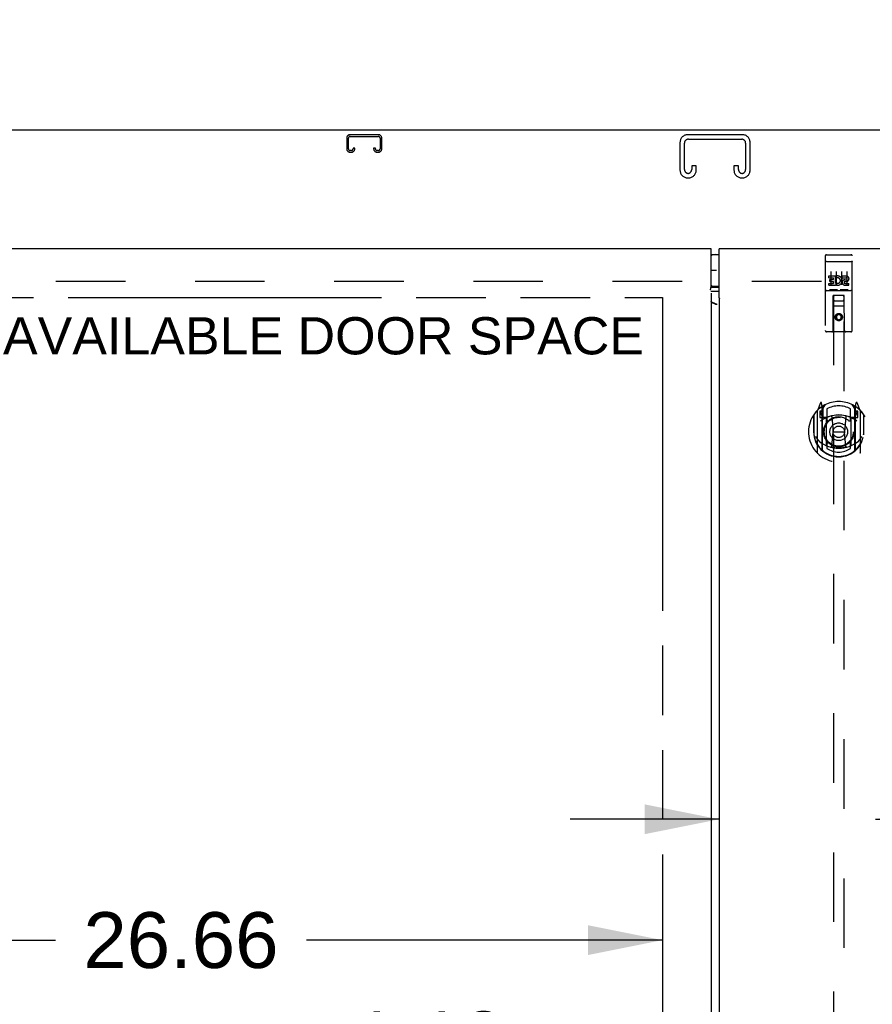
# Model space of a CAD drawing. Header units: inches. Extents: x 0 to 293, y 0 to 190.
# Tile 9 of 22: x 87 to 107, y 113 to 136. Entities that reach past the tile are written whole.
import ezdxf

# ---------------------------------------------------------------- set-up
doc = ezdxf.new("R2010")
doc.units = ezdxf.units.IN
doc.header["$LTSCALE"] = 16.117381
doc.header["$MEASUREMENT"] = 0
doc.linetypes.add('HIDDEN', pattern=[0.2, 0.1, -0.1])
doc.linetypes.add('PHANTOM', pattern=[0.8, 0.45, -0.05, 0.1, -0.05, 0.1, -0.05])
doc.layers.get('0').update_dxf_attribs({"linetype": 'CONTINUOUS'})
for name, color, linetype in [('02___PRT_ALL_AXES', 7, 'CONTINUOUS'), ('AVAILABLE_DOOR_SPACE', 7, 'CONTINUOUS'), ('DEFAULT_2', 8, 'HIDDEN'), ('DIMENSIONS', 7, 'CONTINUOUS'), ('GASKET', 7, 'CONTINUOUS')]:
    doc.layers.add(name, color=color, linetype=linetype)
doc.styles.get("Standard").update_dxf_attribs({"font": 'arial.ttf'})
doc.dimstyles.new('DIMSTYLE_1', dxfattribs={"dimtxt": 1.292838, "dimasz": 1.723784, "dimexe": 0.09, "dimexo": 0.07, "dimgap": 0.0375, "dimtad": 0, "dimtih": 1, "dimtoh": 1, "dimzin": 4, "dimdsep": 46, "dimtxsty": 'Standard', "dimblk": '_FILLED', "dimblk1": '_FILLED', "dimblk2": '_FILLED', "dimcen": 0.09, "dimazin": 1, "dimtfac": 1, "dimtdec": 3, "dimtofl": 0, "dimtmove": 0, "dimatfit": 3, "dimldrblk": '_FILLED', "dimfxl": 1, "dimtolj": 1, "dimtzin": 4, "dimarcsym": 0})

# ---------------------------------------------------------------- blocks, each defined once
blk = doc.blocks.new('_FILLED')
at = {"color": 0, "linetype": 'ByBlock'}
blk.add_solid([(0, 0), (-1, 0.2), (-1, -0.2)], dxfattribs=at)
blk = doc.blocks.new('*D11')
at = {"layer": 'DIMENSIONS', "color": 2, "linetype": 'Continuous'}
for p, q in [((85.869, 129.499), (85.869, 100.667)), ((85.869, 69.249), (85.869, 96.142))]:
    blk.add_line(p, q, dxfattribs=at)
at = {"layer": 'DIMENSIONS', "color": 2, "linetype": 'Continuous', "xscale": 1.7237841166, "yscale": 1.7237841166, "zscale": 1.7237841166}
for p, rotation in [((85.869, 129.499), 90), ((85.869, 69.249), 270)]:
    blk.add_blockref('_FILLED', p, dxfattribs=dict(at, rotation=rotation))
at = {"layer": 'DIMENSIONS', "color": 2, "linetype": 'Continuous', "insert": (85.869, 100.021), "char_height": 1.2928, "width": 4.51772, "attachment_point": 2, "line_spacing_factor": 0.9}
blk.add_mtext('60.25\\Ptyp.', dxfattribs=at)
blk = doc.blocks.new('*D20')
at = {"layer": 'DIMENSIONS', "color": 2, "linetype": 'Continuous'}
for p, q in [((103.455, 117.419), (100.007, 117.419)), ((107.08, 117.419), (110.41, 117.419))]:
    blk.add_line(p, q, dxfattribs=at)
at = {"layer": 'DIMENSIONS', "color": 2, "linetype": 'Continuous', "xscale": 1.7237841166, "yscale": 1.7237841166, "zscale": 1.7237841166}
blk.add_blockref('_FILLED', (103.455, 117.419), dxfattribs=at)
at = {"layer": 'DIMENSIONS', "color": 2, "linetype": 'Continuous', "xscale": 1.7237841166, "yscale": 1.7237841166, "zscale": 1.7237841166, "rotation": 180}
blk.add_blockref('_FILLED', (107.08, 117.419), dxfattribs=at)
at = {"layer": 'DIMENSIONS', "color": 2, "linetype": 'Continuous', "insert": (111.056, 118.066), "char_height": 1.2928, "width": 3.51325, "attachment_point": 1, "line_spacing_factor": 0.9}
blk.add_mtext('3.63', dxfattribs=at)
blk = doc.blocks.new('*D24')
at = {"layer": 'DIMENSIONS', "color": 2, "linetype": 'Continuous'}
for p, q in [((85.869, 135.264), (84.36, 135.264)), ((85.869, 130.624), (85.869, 135.264)), ((85.869, 129.499), (85.869, 126.052))]:
    blk.add_line(p, q, dxfattribs=at)
at = {"layer": 'DIMENSIONS', "color": 2, "linetype": 'Continuous', "xscale": 1.7237841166, "yscale": 1.7237841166, "zscale": 1.7237841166}
for p, rotation in [((85.869, 130.624), 270), ((85.869, 129.499), 90)]:
    blk.add_blockref('_FILLED', p, dxfattribs=dict(at, rotation=rotation))
at = {"layer": 'DIMENSIONS', "color": 2, "linetype": 'Continuous', "insert": (83.714, 135.91), "char_height": 1.2928, "width": 3.51325, "attachment_point": 3, "line_spacing_factor": 0.9}
blk.add_mtext('1.13', dxfattribs=at)
blk = doc.blocks.new('*D27')
at = {"layer": 'DIMENSIONS', "color": 2, "linetype": 'Continuous'}
for p, q in [((75.486, 114.621), (88.087, 114.621)), ((102.143, 114.621), (93.897, 114.621))]:
    blk.add_line(p, q, dxfattribs=at)
at = {"layer": 'DIMENSIONS', "color": 2, "linetype": 'Continuous', "xscale": 1.7237841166, "yscale": 1.7237841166, "zscale": 1.7237841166, "rotation": 180}
blk.add_blockref('_FILLED', (75.486, 114.621), dxfattribs=at)
at = {"layer": 'DIMENSIONS', "color": 2, "linetype": 'Continuous', "xscale": 1.7237841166, "yscale": 1.7237841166, "zscale": 1.7237841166}
blk.add_blockref('_FILLED', (102.143, 114.621), dxfattribs=at)
at = {"layer": 'DIMENSIONS', "color": 2, "linetype": 'Continuous', "insert": (90.992, 115.268), "char_height": 1.2928, "width": 4.51772, "attachment_point": 2, "line_spacing_factor": 0.9}
blk.add_mtext('26.66', dxfattribs=at)
blk = doc.blocks.new('*D28')
at = {"layer": 'DIMENSIONS', "color": 2, "linetype": 'Continuous'}
for p, q in [((102.143, 112.322), (99.151, 112.322)), ((103.268, 112.322), (106.715, 112.322))]:
    blk.add_line(p, q, dxfattribs=at)
at = {"layer": 'DIMENSIONS', "color": 2, "linetype": 'Continuous', "xscale": 1.7237841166, "yscale": 1.7237841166, "zscale": 1.7237841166}
blk.add_blockref('_FILLED', (102.143, 112.322), dxfattribs=at)
at = {"layer": 'DIMENSIONS', "color": 2, "linetype": 'Continuous', "xscale": 1.7237841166, "yscale": 1.7237841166, "zscale": 1.7237841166, "rotation": 180}
blk.add_blockref('_FILLED', (103.268, 112.322), dxfattribs=at)
at = {"layer": 'DIMENSIONS', "color": 2, "linetype": 'Continuous', "insert": (98.505, 112.968), "char_height": 1.2928, "width": 3.51325, "attachment_point": 3, "line_spacing_factor": 0.9}
blk.add_mtext('1.13', dxfattribs=at)

msp = doc.modelspace()

# ---------------------------------------------------------------- linework, layer by layer
at = {"color": 3, "linetype": 'Continuous'}
for p, q in [((133.309, 133.374), (73.413, 133.374)), ((103.268, 130.624), (73.736, 130.624)), ((103.268, 129.734), (103.268, 130.624)), ((103.455, 129.524), (103.455, 130.624)), ((132.986, 130.624), (103.455, 130.624)), ((103.268, 129.6), (103.268, 69.149)), ((103.455, 129.639), (103.291, 129.639)), ((103.353, 129.355), (103.361, 129.359)), ((103.361, 129.352), (103.369, 129.355)), ((103.455, 129.465), (103.455, 69.283)), ((103.462, 129.465), (103.455, 129.465)), ((103.462, 129.465), (103.466, 129.47))]:
    msp.add_line(p, q, dxfattribs=at)
at = {"color": 7, "linetype": 'Continuous'}
for p, q in [((103.268, 130.494), (103.455, 130.494)), ((103.455, 129.754), (103.268, 129.754)), ((103.268, 129.737), (103.27, 129.737)), ((103.291, 129.738), (103.455, 129.738)), ((103.335, 129.362), (103.34, 129.368)), ((103.374, 129.347), (103.382, 129.349))]:
    msp.add_line(p, q, dxfattribs=at)
at = {"color": 3, "linetype": 'Continuous'}
for points in [[(103.258, 129.679), (103.256, 129.682), (103.255, 129.683), (103.255, 129.684), (103.254, 129.684), (103.254, 129.685), (103.254, 129.685), (103.255, 129.686), (103.255, 129.686), (103.255, 129.687), (103.256, 129.688), (103.256, 129.688), (103.257, 129.69), (103.258, 129.691), (103.258, 129.692), (103.259, 129.694), (103.26, 129.696), (103.261, 129.698), (103.261, 129.7), (103.262, 129.703), (103.263, 129.706), (103.263, 129.709), (103.264, 129.712), (103.265, 129.716), (103.266, 129.72), (103.266, 129.725), (103.267, 129.729), (103.268, 129.734)], [(103.261, 129.676), (103.259, 129.678), (103.258, 129.679)], [(103.291, 129.639), (103.286, 129.639), (103.28, 129.639), (103.275, 129.638), (103.27, 129.638), (103.266, 129.637)], [(103.468, 129.476), (103.467, 129.478), (103.466, 129.478), (103.466, 129.479), (103.465, 129.48), (103.464, 129.482), (103.464, 129.483), (103.463, 129.485), (103.463, 129.486), (103.462, 129.488), (103.461, 129.49), (103.461, 129.493), (103.46, 129.495), (103.459, 129.498), (103.459, 129.501), (103.458, 129.503), (103.458, 129.506), (103.457, 129.509), (103.457, 129.512), (103.456, 129.516), (103.456, 129.52), (103.455, 129.524)], [(103.28, 129.39), (103.277, 129.393), (103.273, 129.397), (103.271, 129.4), (103.269, 129.404), (103.268, 129.407), (103.268, 129.411)], [(103.41, 129.335), (103.392, 129.344), (103.374, 129.353), (103.356, 129.361), (103.337, 129.369), (103.319, 129.377), (103.301, 129.384), (103.283, 129.39), (103.28, 129.391)], [(103.41, 129.335), (103.39, 129.342), (103.38, 129.346), (103.37, 129.349), (103.36, 129.352), (103.351, 129.356), (103.342, 129.359), (103.333, 129.363), (103.325, 129.366), (103.317, 129.37), (103.309, 129.373), (103.302, 129.376), (103.296, 129.38), (103.29, 129.383), (103.285, 129.387), (103.28, 129.39)], [(103.466, 129.47), (103.467, 129.472), (103.467, 129.473), (103.468, 129.473), (103.468, 129.474), (103.468, 129.474), (103.468, 129.475), (103.468, 129.475), (103.468, 129.476), (103.468, 129.476)]]:
    msp.add_lwpolyline(points, dxfattribs=at)
at = {"color": 7, "linetype": 'Continuous'}
msp.add_lwpolyline([(103.27, 129.737), (103.275, 129.738), (103.28, 129.738), (103.286, 129.738), (103.291, 129.738)], dxfattribs=at)
for centre, start, end in [((103.365, 130.314), 90, 122.8107), ((103.365, 129.934), 237.1893, 270)]:
    msp.add_arc(centre, 0.18, start, end, dxfattribs=at)
at = {"layer": '02___PRT_ALL_AXES', "color": 8, "linetype": 'HIDDEN'}
for p, q in [((105.944, 130.492), (106.509, 130.492)), ((105.994, 129.956), (105.994, 129.999)), ((105.994, 129.999), (106.15, 129.999)), ((105.994, 129.956), (106.108, 129.956)), ((106.108, 129.914), (106.108, 129.956)), ((106.15, 129.821), (106.15, 129.999)), ((106.175, 129.951), (106.158, 129.99)), ((106.307, 129.956), (106.307, 129.999)), ((106.307, 129.999), (106.399, 129.999)), ((106.307, 129.956), (106.399, 129.956)), ((105.994, 129.786), (105.994, 129.828)), ((105.994, 129.828), (106.108, 129.828)), ((105.994, 129.786), (106.15, 129.786)), ((106.016, 129.871), (106.016, 129.914)), ((106.016, 129.914), (106.108, 129.914)), ((106.016, 129.871), (106.108, 129.871)), ((106.108, 129.828), (106.108, 129.871)), ((106.15, 129.821), (106.163, 129.84)), ((106.15, 129.786), (106.15, 129.798)), ((106.154, 129.796), (106.15, 129.798)), ((106.367, 129.872), (106.413, 129.872)), ((106.37, 129.912), (106.399, 129.912)), ((106.37, 129.828), (106.463, 129.828)), ((106.37, 129.786), (106.463, 129.786)), ((106.463, 129.786), (106.463, 129.828)), ((105.944, 129.664), (106.509, 129.664))]:
    msp.add_line(p, q, dxfattribs=at)
msp.add_circle((106.226, 129.047), 0.085, dxfattribs=at)
for centre, radius, start, end in [((106.2, 129.892), 0.107, 244.2636, 113.4027), ((106.2, 129.892), 0.0639, 234.8895, 113.4026), ((106.399, 129.934), 0.0644, 282.2995, 90.0775), ((106.399, 129.934), 0.0219, 269.9011, 90), ((106.37, 129.849), 0.0635, 90, 270), ((106.37, 129.85), 0.0219, 100.307, 270)]:
    msp.add_arc(centre, radius, start, end, dxfattribs=at)
at = {"layer": 'AVAILABLE_DOOR_SPACE', "color": 4, "linetype": 'PHANTOM'}
for p, q in [((75.486, 129.499), (102.143, 129.499)), ((102.143, 129.499), (102.143, 69.249))]:
    msp.add_line(p, q, dxfattribs=at)
at = {"layer": 'DEFAULT_2', "color": 8, "linetype": 'HIDDEN'}
for p, q in [((94.83, 133.19), (94.83, 132.944)), ((94.87, 132.944), (94.87, 133.19)), ((95.563, 133.27), (94.91, 133.27)), ((94.91, 133.23), (95.563, 133.23)), ((95.603, 133.19), (95.603, 132.944)), ((95.643, 132.944), (95.643, 133.19)), ((103.994, 133.27), (102.729, 133.27)), ((102.743, 133.166), (103.98, 133.166)), ((94.978, 132.958), (94.978, 132.944)), ((95.018, 132.958), (94.978, 132.958)), ((95.018, 132.944), (95.018, 132.958)), ((95.455, 132.958), (95.455, 132.944)), ((95.495, 132.958), (95.455, 132.958)), ((95.495, 132.944), (95.495, 132.958)), ((102.549, 133.09), (102.549, 132.45)), ((102.653, 132.464), (102.653, 133.076)), ((104.07, 133.076), (104.07, 132.464)), ((104.174, 132.45), (104.174, 133.09)), ((94.938, 132.904), (94.91, 132.904)), ((94.91, 132.864), (94.938, 132.864)), ((95.563, 132.904), (95.535, 132.904)), ((95.535, 132.864), (95.563, 132.864)), ((102.82, 132.552), (102.82, 132.464)), ((102.924, 132.552), (102.82, 132.552)), ((102.924, 132.45), (102.924, 132.552)), ((103.799, 132.552), (103.799, 132.45)), ((103.903, 132.552), (103.799, 132.552)), ((103.903, 132.464), (103.903, 132.552)), ((102.729, 132.27), (102.744, 132.27)), ((103.979, 132.27), (103.994, 132.27)), ((105.914, 130.462), (105.914, 128.737)), ((106.009, 130.492), (106.194, 130.492)), ((106.259, 130.492), (106.444, 130.492)), ((106.539, 128.737), (106.539, 130.462)), ((105.93, 130.333), (105.929, 130.333)), ((105.931, 130.333), (105.93, 130.333)), ((105.932, 130.333), (105.931, 130.333)), ((105.932, 130.333), (105.932, 130.333)), ((105.933, 130.333), (105.932, 130.333)), ((105.934, 130.333), (105.933, 130.333)), ((105.935, 130.333), (105.934, 130.333)), ((105.936, 130.333), (105.935, 130.333)), ((105.936, 130.333), (105.936, 130.333)), ((105.937, 130.333), (105.936, 130.333)), ((105.938, 130.333), (105.937, 130.333)), ((105.939, 130.333), (105.938, 130.333)), ((105.94, 130.334), (105.939, 130.333)), ((105.941, 130.334), (105.94, 130.334)), ((105.941, 130.334), (105.941, 130.334)), ((105.942, 130.334), (105.941, 130.334)), ((105.943, 130.334), (105.942, 130.334)), ((105.943, 130.334), (106.509, 130.334)), ((106.509, 130.334), (106.509, 130.334)), ((106.509, 130.334), (106.51, 130.334)), ((106.51, 130.334), (106.511, 130.334)), ((106.511, 130.334), (106.512, 130.334)), ((106.512, 130.334), (106.513, 130.334)), ((106.513, 130.334), (106.514, 130.333)), ((106.514, 130.333), (106.514, 130.333)), ((106.514, 130.333), (106.515, 130.333)), ((106.515, 130.333), (106.516, 130.333)), ((106.516, 130.333), (106.517, 130.333)), ((106.517, 130.333), (106.518, 130.333)), ((106.518, 130.333), (106.518, 130.333)), ((106.518, 130.333), (106.519, 130.333)), ((106.519, 130.333), (106.52, 130.333)), ((106.52, 130.333), (106.521, 130.333)), ((106.521, 130.333), (106.522, 130.333)), ((106.039, 130.1), (106.039, 129.794)), ((106.164, 130.1), (106.164, 129.794)), ((106.289, 130.1), (106.289, 129.794)), ((106.414, 130.1), (106.414, 129.794)), ((131.611, 129.874), (75.111, 129.874)), ((105.944, 129.664), (106.509, 129.664)), ((106.187, 129.68), (106.015, 129.68)), ((106.096, 128.737), (106.1, 129.547)), ((106.101, 129.547), (106.1, 129.547)), ((106.101, 129.547), (106.101, 101.545)), ((106.351, 129.547), (106.101, 129.547)), ((106.437, 129.68), (106.265, 129.68)), ((106.351, 101.545), (106.351, 129.547)), ((106.353, 129.547), (106.351, 129.547)), ((106.356, 128.737), (106.353, 129.547)), ((106.354, 129.297), (106.098, 129.297)), ((106.141, 129.422), (106.311, 129.422)), ((106.226, 129.118), (106.164, 129.082)), ((106.164, 129.082), (106.164, 129.01)), ((106.164, 129.082), (106.174, 129.077)), ((106.226, 129.107), (106.174, 129.077)), ((106.174, 129.077), (106.174, 129.016)), ((106.226, 129.118), (106.226, 129.107)), ((106.289, 129.082), (106.226, 129.118)), ((106.279, 129.077), (106.226, 129.107)), ((106.289, 129.082), (106.279, 129.077)), ((106.279, 129.016), (106.279, 129.077)), ((106.289, 129.01), (106.289, 129.082)), ((106.164, 129.01), (106.174, 129.016)), ((106.164, 129.01), (106.226, 128.974)), ((106.174, 129.016), (106.226, 128.986)), ((106.226, 128.986), (106.279, 129.016)), ((106.226, 128.974), (106.289, 129.01)), ((106.226, 128.974), (106.226, 128.986)), ((106.289, 129.01), (106.279, 129.016)), ((106.509, 128.707), (105.944, 128.707)), ((105.801, 127.063), (105.73, 126.887)), ((105.844, 126.979), (105.829, 127.06)), ((105.851, 126.912), (105.921, 127.021)), ((106.531, 127.021), (106.601, 126.912)), ((106.623, 127.06), (106.609, 126.979)), ((106.722, 126.887), (106.651, 127.063)), ((105.644, 126.781), (105.644, 126.393)), ((105.651, 126.784), (105.651, 126.326)), ((105.726, 126.877), (105.726, 125.909)), ((105.784, 126.872), (105.784, 126.722)), ((105.844, 126.872), (105.784, 126.872)), ((105.792, 126.844), (105.821, 126.798)), ((105.851, 126.852), (105.796, 126.852)), ((105.823, 126.963), (105.822, 126.963)), ((105.822, 126.963), (105.822, 126.962)), ((105.822, 126.963), (105.822, 126.962)), ((105.844, 125.963), (105.844, 126.979)), ((105.851, 125.968), (105.851, 126.971)), ((105.854, 126.946), (105.854, 126.739)), ((105.951, 126.924), (105.951, 126.671)), ((106.501, 126.671), (106.501, 126.924)), ((106.599, 126.739), (106.599, 126.946)), ((106.601, 125.968), (106.601, 126.971)), ((106.656, 126.852), (106.601, 126.852)), ((106.609, 126.979), (106.609, 125.963)), ((106.669, 126.872), (106.609, 126.872)), ((106.63, 126.962), (106.626, 126.966)), ((106.631, 126.798), (106.66, 126.844)), ((106.669, 126.722), (106.669, 126.872)), ((106.726, 125.909), (106.726, 126.877)), ((106.801, 126.784), (106.801, 126.326)), ((106.809, 126.393), (106.809, 126.781)), ((105.784, 126.722), (105.844, 126.722)), ((105.944, 126.721), (105.871, 126.721)), ((105.874, 126.719), (105.939, 126.719)), ((105.944, 126.08), (105.944, 126.711)), ((106.063, 126.737), (106.094, 126.393)), ((106.389, 126.737), (106.359, 126.393)), ((106.581, 126.721), (106.509, 126.721)), ((106.509, 126.711), (106.509, 126.08)), ((106.513, 126.719), (106.579, 126.719)), ((106.609, 126.722), (106.669, 126.722)), ((105.644, 126.393), (105.659, 126.393)), ((105.651, 126.326), (105.651, 126.324)), ((106.063, 126.054), (106.094, 126.393)), ((106.094, 126.393), (106.359, 126.393)), ((106.389, 126.054), (106.359, 126.393)), ((106.809, 126.393), (106.794, 126.393)), ((106.801, 126.326), (106.801, 126.324)), ((105.951, 126.11), (105.951, 126.007)), ((106.501, 126.007), (106.501, 126.11))]:
    msp.add_line(p, q, dxfattribs=at)
for points in [[(105.929, 130.333), (105.929, 130.333), (105.929, 130.333), (105.928, 130.333), (105.928, 130.332), (105.928, 130.332), (105.927, 130.332), (105.927, 130.332), (105.927, 130.332), (105.926, 130.332), (105.926, 130.332), (105.926, 130.332), (105.925, 130.332), (105.925, 130.332), (105.925, 130.332), (105.924, 130.332), (105.924, 130.332), (105.924, 130.332), (105.923, 130.332), (105.923, 130.332), (105.923, 130.331), (105.922, 130.331), (105.922, 130.331), (105.922, 130.331), (105.921, 130.331), (105.921, 130.331), (105.921, 130.331), (105.921, 130.331), (105.92, 130.331), (105.92, 130.331), (105.92, 130.331), (105.92, 130.331), (105.919, 130.331), (105.919, 130.33), (105.919, 130.33), (105.919, 130.33), (105.918, 130.33), (105.918, 130.33), (105.918, 130.33), (105.918, 130.33), (105.917, 130.33), (105.917, 130.33), (105.917, 130.33), (105.917, 130.33), (105.917, 130.329), (105.917, 130.329), (105.916, 130.329), (105.916, 130.329), (105.916, 130.329), (105.916, 130.329), (105.916, 130.329), (105.916, 130.329), (105.915, 130.329), (105.915, 130.329), (105.915, 130.328), (105.915, 130.328), (105.915, 130.328), (105.915, 130.328), (105.915, 130.328), (105.914, 130.328), (105.914, 130.328), (105.914, 130.328), (105.914, 130.328), (105.914, 130.328), (105.914, 130.327), (105.914, 130.327), (105.914, 130.327), (105.914, 130.327), (105.914, 130.327), (105.914, 130.327), (105.914, 130.327), (105.914, 130.327), (105.914, 130.327), (105.914, 130.327), (105.914, 130.326), (105.914, 130.326), (105.914, 130.326), (105.914, 130.326)], [(106.522, 130.333), (106.522, 130.333), (106.523, 130.333), (106.523, 130.333), (106.523, 130.333), (106.524, 130.333), (106.524, 130.332), (106.524, 130.332), (106.525, 130.332), (106.525, 130.332), (106.526, 130.332), (106.526, 130.332), (106.526, 130.332), (106.527, 130.332), (106.527, 130.332), (106.527, 130.332), (106.528, 130.332), (106.528, 130.332), (106.528, 130.332), (106.529, 130.332), (106.529, 130.332), (106.529, 130.332), (106.529, 130.331), (106.53, 130.331), (106.53, 130.331), (106.53, 130.331), (106.531, 130.331), (106.531, 130.331), (106.531, 130.331), (106.531, 130.331), (106.532, 130.331), (106.532, 130.331), (106.532, 130.331), (106.533, 130.331), (106.533, 130.331), (106.533, 130.33), (106.533, 130.33), (106.533, 130.33), (106.534, 130.33), (106.534, 130.33), (106.534, 130.33), (106.534, 130.33), (106.535, 130.33), (106.535, 130.33), (106.535, 130.33), (106.535, 130.33), (106.535, 130.329), (106.536, 130.329), (106.536, 130.329), (106.536, 130.329), (106.536, 130.329), (106.536, 130.329), (106.536, 130.329), (106.537, 130.329), (106.537, 130.329), (106.537, 130.329), (106.537, 130.328), (106.537, 130.328), (106.537, 130.328), (106.537, 130.328), (106.537, 130.328), (106.538, 130.328), (106.538, 130.328), (106.538, 130.328), (106.538, 130.328), (106.538, 130.328), (106.538, 130.327), (106.538, 130.327), (106.538, 130.327), (106.538, 130.327), (106.538, 130.327), (106.538, 130.327), (106.538, 130.327), (106.538, 130.327), (106.538, 130.327), (106.538, 130.327), (106.539, 130.326), (106.539, 130.326), (106.539, 130.326), (106.539, 130.326)], [(106.015, 129.68), (106.015, 129.68), (106.015, 129.68), (106.014, 129.68), (106.014, 129.68), (106.014, 129.68), (106.014, 129.68), (106.014, 129.68), (106.014, 129.68), (106.013, 129.68), (106.013, 129.68), (106.013, 129.68), (106.013, 129.68), (106.013, 129.68), (106.012, 129.68), (106.012, 129.68), (106.012, 129.68), (106.012, 129.68), (106.012, 129.68), (106.012, 129.68), (106.012, 129.68), (106.011, 129.68), (106.011, 129.68), (106.011, 129.68), (106.011, 129.68), (106.011, 129.68), (106.011, 129.68), (106.011, 129.68), (106.01, 129.68), (106.01, 129.68), (106.01, 129.68), (106.01, 129.68), (106.01, 129.68), (106.01, 129.68), (106.01, 129.68), (106.01, 129.68), (106.009, 129.68), (106.009, 129.68), (106.009, 129.68), (106.009, 129.68), (106.009, 129.681), (106.009, 129.681), (106.009, 129.681), (106.009, 129.681), (106.009, 129.681), (106.009, 129.681), (106.009, 129.681)], [(106.194, 129.681), (106.193, 129.681), (106.193, 129.681), (106.193, 129.681), (106.193, 129.681), (106.193, 129.681), (106.193, 129.681), (106.193, 129.68), (106.193, 129.68), (106.193, 129.68), (106.193, 129.68), (106.192, 129.68), (106.192, 129.68), (106.192, 129.68), (106.192, 129.68), (106.192, 129.68), (106.192, 129.68), (106.192, 129.68), (106.192, 129.68), (106.192, 129.68), (106.191, 129.68), (106.191, 129.68), (106.191, 129.68), (106.191, 129.68), (106.191, 129.68), (106.191, 129.68), (106.191, 129.68), (106.19, 129.68), (106.19, 129.68), (106.19, 129.68), (106.19, 129.68), (106.19, 129.68), (106.19, 129.68), (106.189, 129.68), (106.189, 129.68), (106.189, 129.68), (106.189, 129.68), (106.189, 129.68), (106.189, 129.68), (106.188, 129.68), (106.188, 129.68), (106.188, 129.68), (106.188, 129.68), (106.188, 129.68), (106.187, 129.68), (106.187, 129.68)], [(106.265, 129.68), (106.265, 129.68), (106.265, 129.68), (106.264, 129.68), (106.264, 129.68), (106.264, 129.68), (106.264, 129.68), (106.264, 129.68), (106.264, 129.68), (106.263, 129.68), (106.263, 129.68), (106.263, 129.68), (106.263, 129.68), (106.263, 129.68), (106.262, 129.68), (106.262, 129.68), (106.262, 129.68), (106.262, 129.68), (106.262, 129.68), (106.262, 129.68), (106.262, 129.68), (106.261, 129.68), (106.261, 129.68), (106.261, 129.68), (106.261, 129.68), (106.261, 129.68), (106.261, 129.68), (106.261, 129.68), (106.26, 129.68), (106.26, 129.68), (106.26, 129.68), (106.26, 129.68), (106.26, 129.68), (106.26, 129.68), (106.26, 129.68), (106.26, 129.68), (106.259, 129.68), (106.259, 129.68), (106.259, 129.68), (106.259, 129.68), (106.259, 129.681), (106.259, 129.681), (106.259, 129.681), (106.259, 129.681), (106.259, 129.681), (106.259, 129.681), (106.259, 129.681)], [(106.444, 129.681), (106.443, 129.681), (106.443, 129.681), (106.443, 129.681), (106.443, 129.681), (106.443, 129.681), (106.443, 129.681), (106.443, 129.68), (106.443, 129.68), (106.443, 129.68), (106.443, 129.68), (106.442, 129.68), (106.442, 129.68), (106.442, 129.68), (106.442, 129.68), (106.442, 129.68), (106.442, 129.68), (106.442, 129.68), (106.442, 129.68), (106.442, 129.68), (106.441, 129.68), (106.441, 129.68), (106.441, 129.68), (106.441, 129.68), (106.441, 129.68), (106.441, 129.68), (106.441, 129.68), (106.44, 129.68), (106.44, 129.68), (106.44, 129.68), (106.44, 129.68), (106.44, 129.68), (106.44, 129.68), (106.439, 129.68), (106.439, 129.68), (106.439, 129.68), (106.439, 129.68), (106.439, 129.68), (106.439, 129.68), (106.438, 129.68), (106.438, 129.68), (106.438, 129.68), (106.438, 129.68), (106.438, 129.68), (106.437, 129.68), (106.437, 129.68)], [(105.694, 126.279), (105.697, 126.274), (105.7, 126.269), (105.703, 126.264), (105.706, 126.26), (105.708, 126.255), (105.711, 126.251), (105.714, 126.247), (105.716, 126.243), (105.719, 126.239), (105.721, 126.236), (105.724, 126.232), (105.726, 126.229), (105.729, 126.226), (105.731, 126.223), (105.733, 126.22), (105.735, 126.217), (105.738, 126.214), (105.74, 126.211), (105.742, 126.209), (105.744, 126.206), (105.746, 126.204), (105.748, 126.202), (105.75, 126.2), (105.752, 126.198), (105.753, 126.195), (105.755, 126.194), (105.757, 126.192), (105.759, 126.19), (105.761, 126.188), (105.762, 126.186), (105.764, 126.185), (105.766, 126.183), (105.767, 126.182), (105.769, 126.18), (105.77, 126.179), (105.772, 126.178)], [(106.68, 126.178), (106.682, 126.179), (106.683, 126.18), (106.685, 126.182), (106.687, 126.183), (106.688, 126.185), (106.69, 126.186), (106.692, 126.188), (106.693, 126.19), (106.695, 126.192), (106.697, 126.194), (106.699, 126.195), (106.7, 126.197), (106.702, 126.2), (106.704, 126.202), (106.706, 126.204), (106.708, 126.206), (106.71, 126.209), (106.712, 126.211), (106.715, 126.214), (106.717, 126.217), (106.719, 126.22), (106.721, 126.223), (106.723, 126.226), (106.726, 126.229), (106.728, 126.232), (106.731, 126.236), (106.733, 126.239), (106.736, 126.243), (106.738, 126.247), (106.741, 126.251), (106.744, 126.255), (106.747, 126.26), (106.749, 126.264), (106.752, 126.269), (106.755, 126.274), (106.759, 126.279)], [(106.414, 126.036), (106.409, 126.035), (106.403, 126.033), (106.398, 126.032), (106.392, 126.03), (106.387, 126.029), (106.381, 126.028), (106.376, 126.027), (106.371, 126.025), (106.365, 126.024), (106.36, 126.023), (106.354, 126.022), (106.349, 126.021), (106.343, 126.02), (106.337, 126.019), (106.332, 126.018), (106.326, 126.018), (106.321, 126.017), (106.315, 126.016), (106.31, 126.015), (106.304, 126.015), (106.299, 126.014), (106.293, 126.014), (106.288, 126.013), (106.282, 126.013), (106.276, 126.012), (106.271, 126.012), (106.265, 126.011), (106.26, 126.011), (106.254, 126.011), (106.248, 126.011), (106.243, 126.011), (106.237, 126.01), (106.232, 126.01), (106.226, 126.01), (106.22, 126.01), (106.215, 126.01), (106.209, 126.011), (106.204, 126.011), (106.198, 126.011), (106.192, 126.011), (106.187, 126.011), (106.181, 126.012), (106.176, 126.012), (106.17, 126.013), (106.165, 126.013), (106.159, 126.014), (106.153, 126.014), (106.148, 126.015), (106.142, 126.015), (106.137, 126.016), (106.131, 126.017), (106.126, 126.018), (106.12, 126.018), (106.115, 126.019), (106.109, 126.02), (106.104, 126.021), (106.098, 126.022), (106.093, 126.023), (106.087, 126.024), (106.082, 126.025), (106.076, 126.027), (106.071, 126.028), (106.065, 126.029), (106.06, 126.03), (106.054, 126.032), (106.049, 126.033), (106.043, 126.035), (106.038, 126.036)]]:
    msp.add_lwpolyline(points, dxfattribs=at)
for centre, radius in [((106.226, 129.047), 0.0845), ((106.226, 126.391), 0.35), ((106.226, 126.391), 0.335), ((106.226, 126.391), 0.205), ((106.226, 126.391), 0.133)]:
    msp.add_circle(centre, radius, dxfattribs=at)
for centre, radius, start, end in [((94.91, 133.19), 0.08, 90, 180), ((94.91, 133.19), 0.04, 90, 180), ((95.563, 133.19), 0.08, 0, 90), ((95.563, 133.19), 0.04, 0, 90), ((102.729, 133.09), 0.18, 90, 180), ((102.743, 133.076), 0.09, 90, 180), ((103.98, 133.076), 0.09, 0, 90), ((103.994, 133.09), 0.18, 0, 90), ((94.91, 132.944), 0.08, 180, 270), ((94.91, 132.944), 0.04, 180, 270), ((94.938, 132.944), 0.08, 270, 360), ((94.938, 132.944), 0.04, 270, 360), ((95.535, 132.944), 0.08, 180, 270), ((95.535, 132.944), 0.04, 180, 270), ((95.563, 132.944), 0.08, 270, 360), ((95.563, 132.944), 0.04, 270, 360), ((102.743, 132.464), 0.09, 180, 265.8584), ((102.73, 132.464), 0.09, 274.1416, 360), ((103.993, 132.464), 0.09, 180, 265.8584), ((103.98, 132.464), 0.09, 274.1416, 360), ((102.729, 132.45), 0.18, 180, 270), ((102.744, 132.45), 0.18, 270, 360), ((103.979, 132.45), 0.18, 180, 270), ((103.994, 132.45), 0.18, 270, 360), ((105.944, 130.462), 0.03, 90, 180), ((106.509, 130.462), 0.03, 0, 90), ((105.944, 129.634), 0.03, 90, 180), ((106.141, 129.507), 0.04, 90, 180), ((106.311, 129.507), 0.04, 0, 90), ((106.509, 129.634), 0.03, 0, 90), ((106.141, 129.462), 0.04, 180, 270), ((106.311, 129.462), 0.04, 270, 360), ((105.944, 128.737), 0.03, 180, 270), ((106.066, 128.737), 0.03, 270, 360), ((106.386, 128.737), 0.03, 180, 270), ((106.509, 128.737), 0.03, 270, 360), ((106.226, 126.391), 0.7, 35.2961, 144.7039), ((105.815, 127.057), 0.015, 10, 158.1959), ((106.226, 126.391), 0.6, 62.7204, 117.2796), ((106.638, 127.057), 0.015, 21.8041, 170), ((106.226, 126.393), 0.7, 125.5126, 54.4874), ((105.671, 126.784), 0.02, 144.7039, 180), ((105.741, 126.877), 0.015, 135.0748, 180), ((105.796, 126.847), 0.005, 90, 212.6792), ((106.226, 126.08), 0.7, 53.2319, 126.7681), ((105.831, 126.946), 0.02, 0, 125.5126), ((105.663, 126.697), 0.188, 0, 32.6792), ((105.834, 126.946), 0.02, 0, 125.2543), ((105.871, 126.971), 0.02, 121.4688, 179.9992), ((106.226, 126.078), 0.7, 66.536, 113.464), ((106.581, 126.971), 0.02, 0, 58.5295), ((106.619, 126.946), 0.02, 54.7457, 180), ((106.621, 126.946), 0.02, 54.4874, 180), ((106.789, 126.697), 0.188, 147.3208, 180), ((106.656, 126.847), 0.005, 327.3208, 90), ((106.711, 126.877), 0.015, 0, 44.9252), ((106.781, 126.784), 0.02, 0, 35.2961), ((105.871, 126.741), 0.02, 180, 270), ((105.874, 126.739), 0.02, 180, 270), ((105.939, 126.739), 0.02, 270, 293.464), ((105.959, 126.711), 0.015, 112.9863, 180), ((105.981, 126.671), 0.03, 180, 311.1261), ((106.226, 126.391), 0.343, 48.8739, 131.1261), ((106.043, 126.735), 0.02, 5.0796, 105.6131), ((106.409, 126.735), 0.02, 74.3869, 174.9204), ((106.471, 126.671), 0.03, 228.8739, 360), ((106.494, 126.711), 0.015, 0, 67.0137), ((106.513, 126.739), 0.02, 246.536, 270), ((106.579, 126.739), 0.02, 270, 360), ((106.581, 126.741), 0.02, 270, 360), ((106.226, 126.395), 0.583, 180.2464, 359.7536), ((105.671, 126.326), 0.02, 180, 187.6622), ((106.226, 126.401), 0.58, 187.6622, 352.3378), ((106.781, 126.326), 0.02, 352.3378, 360), ((106.226, 126.71), 0.7, 229.529, 310.471), ((105.959, 126.08), 0.015, 180, 247.0137), ((105.981, 126.11), 0.03, 48.8739, 180), ((106.226, 126.391), 0.343, 228.8739, 311.1261), ((106.471, 126.11), 0.03, 0, 131.1261), ((106.494, 126.08), 0.015, 292.9863, 360), ((105.741, 125.909), 0.015, 180, 224.9252), ((105.859, 125.963), 0.015, 180, 229.6413), ((105.871, 125.968), 0.02, 180, 230.6594), ((106.226, 126.401), 0.48, 235.0461, 304.9539), ((106.043, 126.055), 0.02, 254.4248, 354.9204), ((106.409, 126.055), 0.02, 185.0796, 285.5752), ((106.581, 125.968), 0.02, 309.3378, 359.9984), ((106.594, 125.963), 0.015, 310.3587, 360), ((106.711, 125.909), 0.015, 315.0748, 360)]:
    msp.add_arc(centre, radius, start, end, dxfattribs=at)
at = {"layer": 'GASKET', "color": 40, "linetype": 'Continuous'}
msp.add_line((103.393, 130.124), (103.268, 130.124), dxfattribs=at)

# ---------------------------------------------------------------- texts
at = {"layer": 'DIMENSIONS', "color": 2, "linetype": 'Continuous', "insert": (94.289, 129.045), "char_height": 0.86189, "width": 14.82518, "attachment_point": 2, "line_spacing_factor": 0.9}
msp.add_mtext('AVAILABLE DOOR SPACE', dxfattribs=at)

# ---------------------------------------------------------------- dimensions: what is measured, and where the dimension line sits
at = {"layer": 'DIMENSIONS', "color": 2, "linetype": 'Continuous'}
for base, p1, p2, angle, picture, middle in [((85.868774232, 130.624357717), (102.142539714, 129.499357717), (73.756289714, 130.624357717), 90, '*D24', (82.013414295, 135.256561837)), ((75.486, 114.621), (102.143, 129.499), (75.486, 129.499), 180, '*D27', (90.975, 114.614)), ((102.142539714, 112.321883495), (103.267539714, 129.233378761), (102.142539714, 69.249357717), 180, '*D28', (96.804284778, 112.314673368)), ((103.455039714, 117.419146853), (107.080039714, 100.249357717), (103.455039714, 69.283357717), 180, '*D20', (112.81129211, 117.411934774))]:
    dim = msp.add_linear_dim(base=base, p1=p1, p2=p2, angle=angle, dimstyle='DIMSTYLE_1', dxfattribs=at)
    dim.commit()
    dim.dimension.update_dxf_attribs({"geometry": picture, "text_midpoint": middle, "dimtype": 160})
dim = msp.add_linear_dim(base=(85.869, 69.249), p1=(102.143, 129.499), p2=(102.143, 69.249), angle=270, text='<>\\Ptyp.', dimstyle='DIMSTYLE_1', dxfattribs=at)
dim.commit()
dim.dimension.update_dxf_attribs({"geometry": '*D11', "text_midpoint": (85.869, 98.405), "dimtype": 160})

doc.saveas('drawing.dxf')
